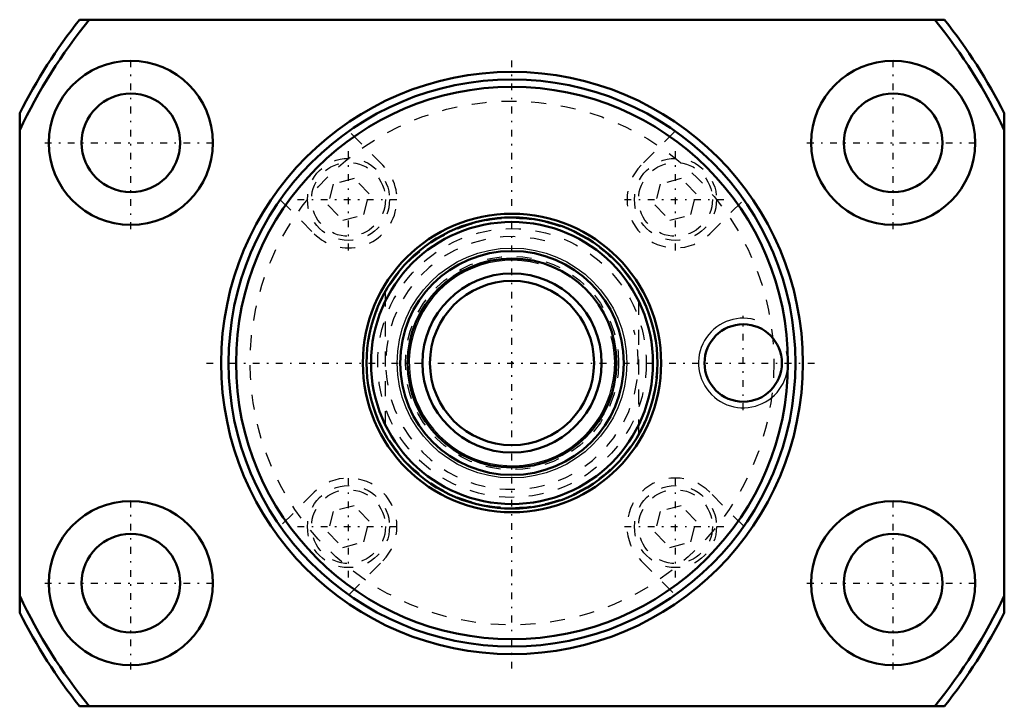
# Model space of a CAD drawing. Header units: millimetres. Extents: x -33 to 33, y -23 to 23.
import ezdxf

# ---------------------------------------------------------------- set-up
doc = ezdxf.new("R2010")
doc.units = ezdxf.units.MM
doc.linetypes.add('Center', pattern=[1.5, 0.45, -0.5, 0.05, -0.5])
doc.linetypes.add('Dashed', pattern=[2, 1, -1])
for name, color, linetype, lineweight in [('2d ConnectionPoints', 7, 'Continuous', 50), ('AM_0', 7, 'Continuous', 50), ('AM_4', 3, 'Continuous', 25), ('AM_5', 3, 'Continuous', 25), ('AM_7', 7, 'Center', 25), ('AM_9', 6, 'Dashed', 25)]:
    doc.layers.add(name, color=color, linetype=linetype, lineweight=lineweight)

# ---------------------------------------------------------------- blocks, each defined once
blk = doc.blocks.new('1_BNK_2020_3_6G0_820LC5Y0_Nut_0_in_BNK2020_3_6G0_820LC5Y_3810__2')
at = {"layer": 'AM_0'}
for p, q in [((28.983, 23), (-28.983, 23)), ((-33, 16.733), (-33, -16.733)), ((33, -16.733), (33, 16.733)), ((-28.983, -23), (28.983, -23))]:
    blk.add_line(p, q, dxfattribs=at)
for centre, radius in [((-25.548, 14.75), 5.5), ((25.548, 14.75), 5.5), ((0, 0), 19.5), ((0, 0), 19), ((0, 0), 18.5), ((-25.548, 14.75), 3.3), ((25.548, 14.75), 3.3), ((15.5, 0), 2.594), ((-25.548, -14.75), 5.5), ((25.548, -14.75), 5.5), ((-25.548, -14.75), 3.3), ((25.548, -14.75), 3.3)]:
    blk.add_circle(centre, radius, dxfattribs=at)
for radius, start, end in [(37, 141.56535, 153.11195), (36.5, 140.93977, 154.70363), (36.5, 25.29637, 39.06023), (37, 26.88805, 38.43465), (36.5, 205.29637, 219.06023), (36.5, 320.93977, 334.70363), (37, 206.88805, 218.43465), (37, 321.56535, 333.11195)]:
    blk.add_arc((0, 0), radius, start, end, dxfattribs=at)
at = {"layer": 'AM_5'}
blk.add_arc((15.5, 0), 3, 75, 15, dxfattribs=at)
at = {"layer": 'AM_7'}
for p, q in [((-25.548, 8.975), (-25.548, 20.525)), ((0, -20.475), (0, 20.475)), ((25.548, 8.975), (25.548, 20.525)), ((-31.323, 14.75), (-19.773, 14.75)), ((19.773, 14.75), (31.323, 14.75)), ((-10.96, 7.548), (-10.96, 14.373)), ((10.96, 7.548), (10.96, 14.373)), ((-14.373, 10.96), (-7.548, 10.96)), ((7.548, 10.96), (14.373, 10.96)), ((15.5, -3.15), (15.5, 3.15)), ((-20.475, 0), (20.475, 0)), ((-10.96, -14.373), (-10.96, -7.548)), ((10.96, -14.373), (10.96, -7.548)), ((-25.548, -20.525), (-25.548, -8.975)), ((25.548, -20.525), (25.548, -8.975)), ((-14.373, -10.96), (-7.548, -10.96)), ((7.548, -10.96), (14.373, -10.96)), ((-31.323, -14.75), (-19.773, -14.75)), ((19.773, -14.75), (31.323, -14.75))]:
    blk.add_line(p, q, dxfattribs=at)
at = {"layer": 'AM_9'}
for p, q in [((-8.662, 13.258), (-10.939, 15.535)), ((10.939, 15.535), (8.662, 13.258)), ((-11.981, 11.981), (-12.354, 10.587)), ((-10.587, 12.354), (-11.981, 11.981)), ((-9.566, 11.334), (-10.587, 12.354)), ((9.94, 11.981), (9.566, 10.587)), ((11.334, 12.354), (9.94, 11.981)), ((12.354, 11.334), (11.334, 12.354)), ((-9.94, 9.94), (-9.566, 11.334)), ((11.981, 9.94), (12.354, 11.334)), ((-15.535, 10.939), (-13.258, 8.662)), ((-12.354, 10.587), (-11.334, 9.566)), ((9.566, 10.587), (10.587, 9.566)), ((13.258, 8.662), (15.535, 10.939)), ((-11.334, 9.566), (-9.94, 9.94)), ((10.587, 9.566), (11.981, 9.94)), ((-13.258, -8.662), (-15.535, -10.939)), ((15.535, -10.939), (13.258, -8.662)), ((-10.587, -9.566), (-11.981, -9.94)), ((-9.566, -10.587), (-10.587, -9.566)), ((11.334, -9.566), (9.94, -9.94)), ((12.354, -10.587), (11.334, -9.566)), ((-11.981, -9.94), (-12.354, -11.334)), ((9.94, -9.94), (9.566, -11.334)), ((-9.94, -11.981), (-9.566, -10.587)), ((11.981, -11.981), (12.354, -10.587)), ((-12.354, -11.334), (-11.334, -12.354)), ((9.566, -11.334), (10.587, -12.354)), ((-11.334, -12.354), (-9.94, -11.981)), ((10.587, -12.354), (11.981, -11.981)), ((-10.939, -15.535), (-8.662, -13.258)), ((8.662, -13.258), (10.939, -15.535))]:
    blk.add_line(p, q, dxfattribs=at)
for centre, radius in [((0, 0), 17.55), ((-10.96, 10.96), 2.75), ((-10.96, 10.96), 2.475), ((10.96, 10.96), 2.75), ((10.96, 10.96), 2.475), ((-10.96, -10.96), 2.75), ((-10.96, -10.96), 2.475), ((10.96, -10.96), 2.75), ((10.96, -10.96), 2.475)]:
    blk.add_circle(centre, radius, dxfattribs=at)
for centre, start, end in [((-10.96, 10.96), 225, 45), ((10.96, 10.96), 135, 315), ((-10.96, -10.96), 315, 135), ((10.96, -10.96), 45, 225)]:
    blk.add_arc(centre, 3.25, start, end, dxfattribs=at)
blk = doc.blocks.new('2_BNK_2020_3_6G0_820LC5Y_Shaft_0_in_BNK2020_3_6G0_820LC5Y_3810__2')
at = {"layer": 'AM_0'}
for radius in [10, 9.75, 9.45, 7.5, 7, 6, 5.5]:
    blk.add_circle((0, 0), radius, dxfattribs=at)
at = {"layer": 'AM_4'}
blk.add_circle((0, 0), 7.7, dxfattribs=at)
at = {"layer": 'AM_5', "linetype": 'Dashed'}
blk.add_arc((0, 0), 8.466, 75, 15, dxfattribs=at)
at = {"layer": 'AM_5'}
blk.add_arc((0, 0), 6.886, 75, 15, dxfattribs=at)
at = {"layer": 'AM_9'}
for p, q in [((-8.5, 4.776), (-8.5, -4.776)), ((8.5, -4.776), (8.5, 4.776))]:
    blk.add_line(p, q, dxfattribs=at)
for radius in [9.7, 9, 7.15]:
    blk.add_circle((0, 0), radius, dxfattribs=at)

msp = doc.modelspace()

# ---------------------------------------------------------------- linework, layer by layer
at = {"layer": '2d ConnectionPoints'}
msp.add_point((0, 0), dxfattribs=at)
msp.add_point((0, 0), dxfattribs=at)

# ---------------------------------------------------------------- block references
for name in ['1_BNK_2020_3_6G0_820LC5Y0_Nut_0_in_BNK2020_3_6G0_820LC5Y_3810__2', '2_BNK_2020_3_6G0_820LC5Y_Shaft_0_in_BNK2020_3_6G0_820LC5Y_3810__2']:
    msp.add_blockref(name, (0, 0))

doc.saveas('drawing.dxf')
